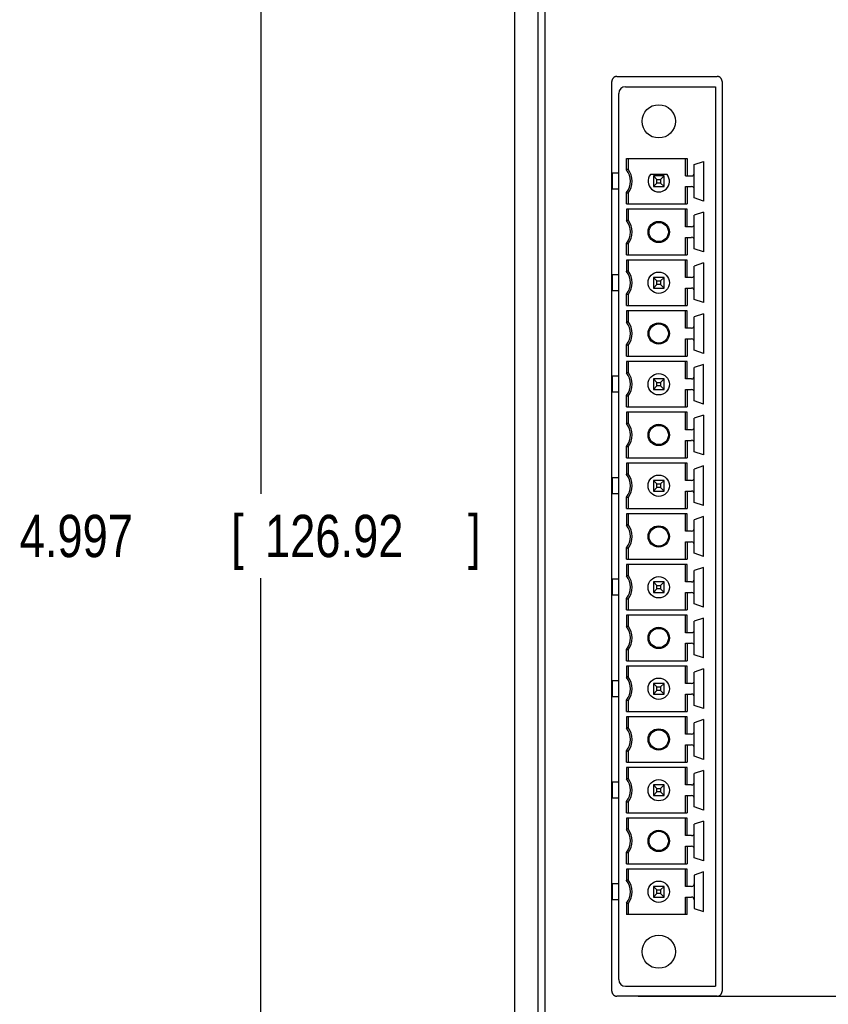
# Model space of a CAD drawing. Header units: inches. Extents: x 0 to 22, y 0 to 17.
# Tile 14 of 31: x 7 to 9.4, y 10.4 to 13.3. Entities that reach past the tile are written whole.
import ezdxf

# ---------------------------------------------------------------- set-up
doc = ezdxf.new("R2010")
doc.units = ezdxf.units.IN
doc.header["$LTSCALE"] = 1.21
doc.header["$MEASUREMENT"] = 0
doc.layers.get('0').update_dxf_attribs({"linetype": 'CONTINUOUS'})
doc.layers.add('DIMENSIONS', color=7, linetype='CONTINUOUS')
doc.styles.get("Standard").update_dxf_attribs({"font": 'txt', "width": 0.8})
doc.dimstyles.new('DIMSTYLE_1', dxfattribs={"dimtxt": 0.125, "dimasz": 0.18, "dimexe": 0.18, "dimexo": 0.0625, "dimgap": 0.09, "dimtad": 0, "dimtih": 1, "dimtoh": 1, "dimdec": 3, "dimzin": 4, "dimdsep": 46, "dimtxsty": 'STANDARD', "dimblk": '_FILLED', "dimblk1": '_FILLED', "dimblk2": '_FILLED', "dimcen": 0.09, "dimadec": 0, "dimazin": 0, "dimtp": 0.01, "dimtm": 0.01, "dimtfac": 1, "dimtdec": 3, "dimtofl": 0, "dimtmove": 0, "dimatfit": 3, "dimldrblk": '_FILLED', "dimfxl": 1, "dimtolj": 1, "dimtzin": 4, "dimarcsym": 0})

# ---------------------------------------------------------------- blocks, each defined once
blk = doc.blocks.new('_FILLED')
at = {"color": 0, "linetype": 'BYBLOCK'}
blk.add_solid([(0, 0), (-1, 0.174), (-1, -0.174)], dxfattribs=at)
blk = doc.blocks.new('*D0')
at = {"layer": 'DIMENSIONS', "color": 2, "linetype": 'CONTINUOUS'}
for p, q in [((9.3373, 14.2598), (7.5823, 14.2598)), ((7.7073, 14.2598), (7.7073, 11.8863)), ((7.7073, 9.2628), (7.7073, 11.6363)), ((9.2516, 9.2628), (7.5823, 9.2628))]:
    blk.add_line(p, q, dxfattribs=at)
at = {"layer": 'DIMENSIONS', "color": 2, "linetype": 'CONTINUOUS', "xscale": 0.18, "yscale": 0.18, "zscale": 0.18}
for p, rotation in [((7.7073, 14.2598), 90), ((7.7073, 9.2628), 270)]:
    blk.add_blockref('_FILLED', p, dxfattribs=dict(at, rotation=rotation))
at = {"layer": 'DIMENSIONS', "color": 2, "linetype": 'CONTINUOUS', "width": 0.8}
for s, p in [('4.997', (6.9948, 11.6988)), ('[', (7.6198, 11.6988)), ('126.92', (7.7198, 11.6988)), (']', (8.3198, 11.6988))]:
    blk.add_text(s, height=0.125, dxfattribs=at).set_placement(p)
blk = doc.blocks.new('*D2')
at = {"layer": 'DIMENSIONS', "color": 2, "linetype": 'CONTINUOUS'}
for p, q in [((8.8223, 10.4008), (11.2273, 10.4008)), ((11.1023, 10.4008), (11.1023, 9.9553)), ((11.1023, 9.2598), (11.1023, 9.7053)), ((9.4623, 9.2598), (11.2273, 9.2598))]:
    blk.add_line(p, q, dxfattribs=at)
at = {"layer": 'DIMENSIONS', "color": 2, "linetype": 'CONTINUOUS', "xscale": 0.18, "yscale": 0.18, "zscale": 0.18}
for p, rotation in [((11.1023, 10.4008), 90), ((11.1023, 9.2598), 270)]:
    blk.add_blockref('_FILLED', p, dxfattribs=dict(at, rotation=rotation))
at = {"layer": 'DIMENSIONS', "color": 2, "linetype": 'CONTINUOUS', "width": 0.8}
for s, p in [('[', (11.0648, 9.7678)), (']', (11.6648, 9.7678)), ('1.141', (10.4398, 9.7678)), ('28.98', (11.1648, 9.7678))]:
    blk.add_text(s, height=0.125, dxfattribs=at).set_placement(p)

msp = doc.modelspace()

# ---------------------------------------------------------------- linework, layer by layer
at = {"color": 7, "linetype": 'CONTINUOUS'}
for p, q in [((8.4573, 14.166), (8.4573, 9.3535)), ((8.5273, 9.4898), (8.5273, 14.0298)), ((8.547, 14.0298), (8.547, 9.4898)), ((8.7448, 10.4158), (8.7448, 13.1048)), ((8.7598, 13.1198), (9.0556, 13.1198)), ((9.0706, 13.1048), (9.0706, 10.4158)), ((8.7653, 10.4499), (8.7653, 13.0696)), ((8.785, 13.0893), (9.0507, 13.0893)), ((9.0507, 13.0893), (9.0507, 10.4302)), ((8.7876, 12.8434), (8.7876, 12.8769)), ((8.7876, 12.8769), (8.9674, 12.8769)), ((8.7929, 12.8769), (8.7929, 12.8452)), ((8.9621, 12.8255), (8.9621, 12.8769)), ((8.9674, 12.8769), (8.9674, 12.8255)), ((8.9885, 12.8592), (9.0153, 12.8684)), ((9.0153, 12.8684), (9.0153, 12.7511)), ((8.9885, 12.7604), (8.9885, 12.8592)), ((8.7456, 12.8334), (8.7456, 12.7862)), ((8.7653, 12.8334), (8.7456, 12.8334)), ((8.908, 12.8295), (8.8588, 12.8295)), ((8.8677, 12.8255), (8.8677, 12.794)), ((8.8677, 12.8255), (8.8782, 12.815)), ((8.8992, 12.8255), (8.8677, 12.8255)), ((8.8782, 12.8046), (8.8782, 12.815)), ((8.8782, 12.815), (8.8886, 12.815)), ((8.8886, 12.815), (8.8992, 12.8255)), ((8.8886, 12.815), (8.8886, 12.8046)), ((8.8992, 12.794), (8.8992, 12.8255)), ((8.9621, 12.8255), (8.9806, 12.8255)), ((8.7653, 12.7862), (8.7456, 12.7862)), ((8.8677, 12.794), (8.8782, 12.8046)), ((8.8677, 12.794), (8.8992, 12.794)), ((8.8886, 12.8046), (8.8782, 12.8046)), ((8.8886, 12.8046), (8.8992, 12.794)), ((8.9621, 12.7426), (8.9621, 12.794)), ((8.9621, 12.794), (8.9806, 12.794)), ((8.9674, 12.794), (8.9674, 12.7426)), ((8.7876, 12.7426), (8.7876, 12.7761)), ((8.7929, 12.7743), (8.7929, 12.7426)), ((9.0153, 12.7511), (8.9885, 12.7604)), ((8.7876, 12.7426), (8.9674, 12.7426)), ((8.7876, 12.7269), (8.7876, 12.6934)), ((8.9674, 12.7269), (8.7876, 12.7269)), ((8.7929, 12.7269), (8.7929, 12.6952)), ((8.9621, 12.6755), (8.9621, 12.7269)), ((8.9674, 12.6755), (8.9674, 12.7269)), ((9.0153, 12.7184), (8.9885, 12.7092)), ((9.0153, 12.7184), (9.0153, 12.6011)), ((8.9885, 12.6104), (8.9885, 12.7092)), ((8.9806, 12.6755), (8.9621, 12.6755)), ((8.9621, 12.5926), (8.9621, 12.644)), ((8.9621, 12.644), (8.9806, 12.644)), ((8.9674, 12.644), (8.9674, 12.5926)), ((8.7876, 12.5926), (8.7876, 12.6261)), ((8.7929, 12.6243), (8.7929, 12.5926)), ((9.0153, 12.6011), (8.9885, 12.6104)), ((8.7876, 12.5926), (8.9674, 12.5926)), ((8.7876, 12.5769), (8.7876, 12.5434)), ((8.9674, 12.5769), (8.7876, 12.5769)), ((8.7929, 12.5769), (8.7929, 12.5452)), ((8.9621, 12.5255), (8.9621, 12.5769)), ((8.9674, 12.5255), (8.9674, 12.5769)), ((9.0153, 12.5684), (8.9885, 12.5592)), ((8.9885, 12.4604), (8.9885, 12.5592)), ((9.0153, 12.5684), (9.0153, 12.4511)), ((8.7456, 12.5334), (8.7456, 12.4862)), ((8.7653, 12.5334), (8.7456, 12.5334)), ((8.8677, 12.5255), (8.8677, 12.494)), ((8.8677, 12.5255), (8.8782, 12.515)), ((8.8992, 12.5255), (8.8677, 12.5255)), ((8.8782, 12.5046), (8.8782, 12.515)), ((8.8782, 12.515), (8.8886, 12.515)), ((8.8886, 12.515), (8.8992, 12.5255)), ((8.8886, 12.515), (8.8886, 12.5046)), ((8.8992, 12.494), (8.8992, 12.5255)), ((8.9806, 12.5255), (8.9621, 12.5255)), ((8.7653, 12.4862), (8.7456, 12.4862)), ((8.8677, 12.494), (8.8782, 12.5046)), ((8.8677, 12.494), (8.8992, 12.494)), ((8.8886, 12.5046), (8.8782, 12.5046)), ((8.8886, 12.5046), (8.8992, 12.494)), ((8.9621, 12.4426), (8.9621, 12.494)), ((8.9621, 12.494), (8.9806, 12.494)), ((8.9674, 12.494), (8.9674, 12.4426)), ((8.7876, 12.4426), (8.7876, 12.4761)), ((8.7929, 12.4743), (8.7929, 12.4426)), ((9.0153, 12.4511), (8.9885, 12.4604)), ((8.7876, 12.4426), (8.9674, 12.4426)), ((8.7876, 12.4269), (8.7876, 12.3934)), ((8.9674, 12.4269), (8.7876, 12.4269)), ((8.7929, 12.4269), (8.7929, 12.3952)), ((8.9621, 12.3755), (8.9621, 12.4269)), ((8.9674, 12.3755), (8.9674, 12.4269)), ((9.0153, 12.4184), (8.9885, 12.4092)), ((8.9885, 12.3104), (8.9885, 12.4092)), ((9.0153, 12.4184), (9.0153, 12.3011)), ((8.9806, 12.3755), (8.9621, 12.3755)), ((8.9621, 12.2926), (8.9621, 12.344)), ((8.9621, 12.344), (8.9806, 12.344)), ((8.9674, 12.344), (8.9674, 12.2926)), ((8.7876, 12.2926), (8.7876, 12.3261)), ((8.7929, 12.3243), (8.7929, 12.2926)), ((8.7876, 12.2926), (8.9674, 12.2926)), ((9.0153, 12.3011), (8.9885, 12.3104)), ((8.7876, 12.2769), (8.7876, 12.2434)), ((8.9674, 12.2769), (8.7876, 12.2769)), ((8.7929, 12.2769), (8.7929, 12.2452)), ((8.9621, 12.2255), (8.9621, 12.2769)), ((8.9674, 12.2255), (8.9674, 12.2769)), ((9.0153, 12.2684), (8.9885, 12.2592)), ((8.9885, 12.1604), (8.9885, 12.2592)), ((9.0153, 12.1511), (9.0153, 12.2684)), ((8.7456, 12.2334), (8.7456, 12.1862)), ((8.7653, 12.2334), (8.7456, 12.2334)), ((8.8677, 12.2255), (8.8677, 12.194)), ((8.8677, 12.2255), (8.8782, 12.215)), ((8.8992, 12.2255), (8.8677, 12.2255)), ((8.8886, 12.215), (8.8992, 12.2255)), ((8.8992, 12.194), (8.8992, 12.2255)), ((8.9806, 12.2255), (8.9621, 12.2255)), ((8.8677, 12.194), (8.8782, 12.2046)), ((8.8782, 12.2046), (8.8782, 12.215)), ((8.8782, 12.215), (8.8886, 12.215)), ((8.8886, 12.2046), (8.8782, 12.2046)), ((8.8886, 12.215), (8.8886, 12.2046)), ((8.8886, 12.2046), (8.8992, 12.194)), ((8.7653, 12.1862), (8.7456, 12.1862)), ((8.7876, 12.1426), (8.7876, 12.1761)), ((8.7929, 12.1743), (8.7929, 12.1426)), ((8.8677, 12.194), (8.8992, 12.194)), ((8.9621, 12.1426), (8.9621, 12.194)), ((8.9621, 12.194), (8.9806, 12.194)), ((8.9674, 12.194), (8.9674, 12.1426)), ((8.7876, 12.1426), (8.9674, 12.1426)), ((9.0153, 12.1511), (8.9885, 12.1604)), ((8.7876, 12.1269), (8.7876, 12.0934)), ((8.9674, 12.1269), (8.7876, 12.1269)), ((8.7929, 12.1269), (8.7929, 12.0952)), ((8.9621, 12.0755), (8.9621, 12.1269)), ((8.9674, 12.0755), (8.9674, 12.1269)), ((9.0153, 12.1184), (8.9885, 12.1092)), ((8.9885, 12.0104), (8.9885, 12.1092)), ((9.0153, 12.1184), (9.0153, 12.0011)), ((8.9806, 12.0755), (8.9621, 12.0755)), ((8.7876, 11.9926), (8.7876, 12.0261)), ((8.7929, 12.0243), (8.7929, 11.9926)), ((8.9621, 11.9926), (8.9621, 12.044)), ((8.9621, 12.044), (8.9806, 12.044)), ((8.9674, 12.044), (8.9674, 11.9926)), ((8.7876, 11.9926), (8.9674, 11.9926)), ((9.0153, 12.0011), (8.9885, 12.0104)), ((8.7876, 11.9769), (8.7876, 11.9434)), ((8.9674, 11.9769), (8.7876, 11.9769)), ((8.7929, 11.9769), (8.7929, 11.9452)), ((8.9621, 11.9255), (8.9621, 11.9769)), ((8.9674, 11.9255), (8.9674, 11.9769)), ((9.0153, 11.9684), (8.9885, 11.9592)), ((9.0153, 11.8511), (9.0153, 11.9684)), ((8.7456, 11.9334), (8.7456, 11.8862)), ((8.7653, 11.9334), (8.7456, 11.9334)), ((8.9885, 11.8604), (8.9885, 11.9592)), ((8.8677, 11.9255), (8.8677, 11.894)), ((8.8677, 11.9255), (8.8782, 11.915)), ((8.8992, 11.9255), (8.8677, 11.9255)), ((8.8677, 11.894), (8.8782, 11.9046)), ((8.8782, 11.9046), (8.8782, 11.915)), ((8.8782, 11.915), (8.8886, 11.915)), ((8.8886, 11.9046), (8.8782, 11.9046)), ((8.8886, 11.915), (8.8992, 11.9255)), ((8.8886, 11.915), (8.8886, 11.9046)), ((8.8886, 11.9046), (8.8992, 11.894)), ((8.8992, 11.894), (8.8992, 11.9255)), ((8.9806, 11.9255), (8.9621, 11.9255)), ((8.7653, 11.8862), (8.7456, 11.8862)), ((8.7876, 11.8426), (8.7876, 11.8761)), ((8.7929, 11.8743), (8.7929, 11.8426)), ((8.8677, 11.894), (8.8992, 11.894)), ((8.9621, 11.8426), (8.9621, 11.894)), ((8.9621, 11.894), (8.9806, 11.894)), ((8.9674, 11.894), (8.9674, 11.8426)), ((9.0153, 11.8511), (8.9885, 11.8604)), ((8.7876, 11.8426), (8.9674, 11.8426)), ((8.7876, 11.8269), (8.7876, 11.7934)), ((8.9674, 11.8269), (8.7876, 11.8269)), ((8.7929, 11.8269), (8.7929, 11.7952)), ((8.9621, 11.7755), (8.9621, 11.8269)), ((8.9674, 11.7755), (8.9674, 11.8269)), ((9.0153, 11.8184), (8.9885, 11.8092)), ((9.0153, 11.7011), (9.0153, 11.8184)), ((8.9885, 11.7104), (8.9885, 11.8092)), ((8.9806, 11.7755), (8.9621, 11.7755)), ((8.9621, 11.6926), (8.9621, 11.744)), ((8.9621, 11.744), (8.9806, 11.744)), ((8.9674, 11.744), (8.9674, 11.6926)), ((8.7876, 11.6926), (8.7876, 11.7261)), ((8.7929, 11.7243), (8.7929, 11.6926)), ((9.0153, 11.7011), (8.9885, 11.7104)), ((8.7876, 11.6926), (8.9674, 11.6926)), ((8.7876, 11.6769), (8.7876, 11.6434)), ((8.9674, 11.6769), (8.7876, 11.6769)), ((8.7929, 11.6769), (8.7929, 11.6452)), ((8.9621, 11.6255), (8.9621, 11.6769)), ((8.9674, 11.6255), (8.9674, 11.6769)), ((9.0153, 11.6684), (8.9885, 11.6592)), ((8.9885, 11.5604), (8.9885, 11.6592)), ((9.0153, 11.5511), (9.0153, 11.6684)), ((8.7456, 11.6334), (8.7456, 11.5862)), ((8.7653, 11.6334), (8.7456, 11.6334)), ((8.8677, 11.6255), (8.8677, 11.594)), ((8.8677, 11.6255), (8.8782, 11.615)), ((8.8992, 11.6255), (8.8677, 11.6255)), ((8.8782, 11.6046), (8.8782, 11.615)), ((8.8782, 11.615), (8.8886, 11.615)), ((8.8886, 11.615), (8.8992, 11.6255)), ((8.8886, 11.615), (8.8886, 11.6046)), ((8.8992, 11.594), (8.8992, 11.6255)), ((8.9806, 11.6255), (8.9621, 11.6255)), ((8.7653, 11.5862), (8.7456, 11.5862)), ((8.8677, 11.594), (8.8782, 11.6046)), ((8.8677, 11.594), (8.8992, 11.594)), ((8.8886, 11.6046), (8.8782, 11.6046)), ((8.8886, 11.6046), (8.8992, 11.594)), ((8.9621, 11.5426), (8.9621, 11.594)), ((8.9621, 11.594), (8.9806, 11.594)), ((8.9674, 11.594), (8.9674, 11.5426)), ((8.7876, 11.5426), (8.7876, 11.5761)), ((8.7929, 11.5743), (8.7929, 11.5426)), ((9.0153, 11.5511), (8.9885, 11.5604)), ((8.7876, 11.5426), (8.9674, 11.5426)), ((8.7876, 11.5269), (8.7876, 11.4934)), ((8.9674, 11.5269), (8.7876, 11.5269)), ((8.7929, 11.5269), (8.7929, 11.4952)), ((8.9621, 11.4755), (8.9621, 11.5269)), ((8.9674, 11.4755), (8.9674, 11.5269)), ((9.0153, 11.5184), (8.9885, 11.5092)), ((8.9885, 11.4104), (8.9885, 11.5092)), ((9.0153, 11.4011), (9.0153, 11.5184)), ((8.9806, 11.4755), (8.9621, 11.4755)), ((8.9621, 11.3926), (8.9621, 11.444)), ((8.9621, 11.444), (8.9806, 11.444)), ((8.9674, 11.444), (8.9674, 11.3926)), ((8.7876, 11.3926), (8.7876, 11.4261)), ((8.7929, 11.4243), (8.7929, 11.3926)), ((9.0153, 11.4011), (8.9885, 11.4104)), ((8.7876, 11.3926), (8.9674, 11.3926)), ((8.7876, 11.3769), (8.7876, 11.3434)), ((8.9674, 11.3769), (8.7876, 11.3769)), ((8.7929, 11.3769), (8.7929, 11.3452)), ((8.9621, 11.3255), (8.9621, 11.3769)), ((8.9674, 11.3255), (8.9674, 11.3769)), ((9.0153, 11.3684), (8.9885, 11.3592)), ((8.9885, 11.2604), (8.9885, 11.3592)), ((9.0153, 11.3684), (9.0153, 11.2511)), ((8.7456, 11.3334), (8.7456, 11.2862)), ((8.7653, 11.3334), (8.7456, 11.3334)), ((8.8677, 11.3255), (8.8677, 11.294)), ((8.8677, 11.3255), (8.8782, 11.315)), ((8.8992, 11.3255), (8.8677, 11.3255)), ((8.8886, 11.315), (8.8992, 11.3255)), ((8.8992, 11.294), (8.8992, 11.3255)), ((8.9806, 11.3255), (8.9621, 11.3255)), ((8.8677, 11.294), (8.8782, 11.3046)), ((8.8677, 11.294), (8.8992, 11.294)), ((8.8782, 11.3046), (8.8782, 11.315)), ((8.8782, 11.315), (8.8886, 11.315)), ((8.8886, 11.3046), (8.8782, 11.3046)), ((8.8886, 11.315), (8.8886, 11.3046)), ((8.8886, 11.3046), (8.8992, 11.294)), ((8.9621, 11.2426), (8.9621, 11.294)), ((8.9621, 11.294), (8.9806, 11.294)), ((8.9674, 11.294), (8.9674, 11.2426)), ((8.7653, 11.2862), (8.7456, 11.2862)), ((8.7876, 11.2426), (8.7876, 11.2761)), ((8.7929, 11.2743), (8.7929, 11.2426)), ((8.7876, 11.2426), (8.9674, 11.2426)), ((9.0153, 11.2511), (8.9885, 11.2604)), ((8.7876, 11.2269), (8.7876, 11.1934)), ((8.9674, 11.2269), (8.7876, 11.2269)), ((8.7929, 11.2269), (8.7929, 11.1952)), ((8.9621, 11.1755), (8.9621, 11.2269)), ((8.9674, 11.1755), (8.9674, 11.2269)), ((9.0153, 11.2184), (8.9885, 11.2092)), ((8.9885, 11.1104), (8.9885, 11.2092)), ((9.0153, 11.2184), (9.0153, 11.1011)), ((8.9806, 11.1755), (8.9621, 11.1755)), ((8.7876, 11.0926), (8.7876, 11.1261)), ((8.7929, 11.1243), (8.7929, 11.0926)), ((8.9621, 11.144), (8.9806, 11.144)), ((8.9621, 11.0926), (8.9621, 11.144)), ((8.9674, 11.144), (8.9674, 11.0926)), ((8.7876, 11.0926), (8.9674, 11.0926)), ((9.0153, 11.1011), (8.9885, 11.1104)), ((8.7876, 11.0769), (8.7876, 11.0434)), ((8.9674, 11.0769), (8.7876, 11.0769)), ((8.7929, 11.0769), (8.7929, 11.0452)), ((8.9621, 11.0255), (8.9621, 11.0769)), ((8.9674, 11.0255), (8.9674, 11.0769)), ((9.0153, 11.0684), (8.9885, 11.0592)), ((8.9885, 10.9604), (8.9885, 11.0592)), ((9.0153, 11.0684), (9.0153, 10.9511)), ((8.7653, 11.0334), (8.7456, 11.0334)), ((8.7456, 11.0334), (8.7456, 10.9862)), ((8.8677, 11.0255), (8.8782, 11.015)), ((8.8992, 11.0255), (8.8677, 11.0255)), ((8.8677, 11.0255), (8.8677, 10.994)), ((8.8677, 10.994), (8.8782, 11.0046)), ((8.8782, 11.015), (8.8886, 11.015)), ((8.8782, 11.0046), (8.8782, 11.015)), ((8.8886, 11.0046), (8.8782, 11.0046)), ((8.8886, 11.015), (8.8992, 11.0255)), ((8.8886, 11.015), (8.8886, 11.0046)), ((8.8886, 11.0046), (8.8992, 10.994)), ((8.8992, 10.994), (8.8992, 11.0255)), ((8.9806, 11.0255), (8.9621, 11.0255)), ((8.7653, 10.9862), (8.7456, 10.9862)), ((8.7876, 10.9426), (8.7876, 10.9761)), ((8.7929, 10.9743), (8.7929, 10.9426)), ((8.8677, 10.994), (8.8992, 10.994)), ((8.9621, 10.994), (8.9806, 10.994)), ((8.9621, 10.9426), (8.9621, 10.994)), ((8.9674, 10.994), (8.9674, 10.9426)), ((9.0153, 10.9511), (8.9885, 10.9604)), ((8.7876, 10.9426), (8.9674, 10.9426)), ((8.9674, 10.9269), (8.7876, 10.9269)), ((8.7876, 10.9269), (8.7876, 10.8934)), ((8.7929, 10.9269), (8.7929, 10.8952)), ((8.9621, 10.8755), (8.9621, 10.9269)), ((8.9674, 10.8755), (8.9674, 10.9269)), ((9.0153, 10.9184), (8.9885, 10.9092)), ((9.0153, 10.9184), (9.0153, 10.8011)), ((8.9885, 10.8104), (8.9885, 10.9092)), ((8.9806, 10.8755), (8.9621, 10.8755)), ((8.9621, 10.844), (8.9806, 10.844)), ((8.9621, 10.7926), (8.9621, 10.844)), ((8.9674, 10.844), (8.9674, 10.7926)), ((8.7876, 10.7926), (8.7876, 10.8261)), ((8.7929, 10.8243), (8.7929, 10.7926)), ((9.0153, 10.8011), (8.9885, 10.8104)), ((8.7876, 10.7926), (8.9674, 10.7926)), ((8.9674, 10.7769), (8.7876, 10.7769)), ((8.7876, 10.7769), (8.7876, 10.7434)), ((8.7929, 10.7769), (8.7929, 10.7452)), ((8.9621, 10.7255), (8.9621, 10.7769)), ((8.9674, 10.7255), (8.9674, 10.7769)), ((9.0153, 10.7684), (8.9885, 10.7592)), ((9.0153, 10.6511), (9.0153, 10.7684)), ((8.9885, 10.7592), (8.9885, 10.6604)), ((8.7653, 10.7334), (8.7456, 10.7334)), ((8.7456, 10.7334), (8.7456, 10.6862)), ((8.8677, 10.7255), (8.8782, 10.715)), ((8.8992, 10.7255), (8.8677, 10.7255)), ((8.8677, 10.7255), (8.8677, 10.694)), ((8.8782, 10.715), (8.8886, 10.715)), ((8.8782, 10.7046), (8.8782, 10.715)), ((8.8886, 10.715), (8.8992, 10.7255)), ((8.8886, 10.715), (8.8886, 10.7046)), ((8.8992, 10.694), (8.8992, 10.7255)), ((8.9806, 10.7255), (8.9621, 10.7255)), ((8.7653, 10.6862), (8.7456, 10.6862)), ((8.8677, 10.694), (8.8782, 10.7046)), ((8.8677, 10.694), (8.8992, 10.694)), ((8.8886, 10.7046), (8.8782, 10.7046)), ((8.8886, 10.7046), (8.8992, 10.694)), ((8.9621, 10.694), (8.9806, 10.694)), ((8.9621, 10.6426), (8.9621, 10.694)), ((8.9674, 10.6426), (8.9674, 10.694)), ((8.7876, 10.6761), (8.7876, 10.6426)), ((8.7929, 10.6743), (8.7929, 10.6426)), ((8.9885, 10.6604), (9.0153, 10.6511)), ((8.9674, 10.6426), (8.7876, 10.6426)), ((8.785, 10.4302), (9.0507, 10.4302)), ((9.0556, 10.4008), (8.7598, 10.4008))]:
    msp.add_line(p, q, dxfattribs=at)
for centre, radius in [((8.8834, 12.9869), 0.0492), ((8.8834, 12.6598), 0.0315), ((8.8834, 12.6598), 0.0285), ((8.8834, 12.5098), 0.0315), ((8.8834, 12.3598), 0.0315), ((8.8834, 12.3598), 0.0285), ((8.8834, 12.2098), 0.0315), ((8.8834, 12.0598), 0.0315), ((8.8834, 12.0598), 0.0285), ((8.8834, 11.9098), 0.0315), ((8.8834, 11.7598), 0.0315), ((8.8834, 11.7598), 0.0285), ((8.8834, 11.6098), 0.0315), ((8.8834, 11.4598), 0.0315), ((8.8834, 11.4598), 0.0285), ((8.8834, 11.3098), 0.0315), ((8.8834, 11.1598), 0.0315), ((8.8834, 11.1598), 0.0285), ((8.8834, 11.0098), 0.0315), ((8.8834, 10.8598), 0.0315), ((8.8834, 10.8598), 0.0285), ((8.8834, 10.7098), 0.0315), ((8.8834, 10.5326), 0.0492)]:
    msp.add_circle(centre, radius, dxfattribs=at)
for centre, radius, start, end in [((8.785, 13.0696), 0.0197, 90, 180), ((8.7456, 12.8098), 0.0538, 321.2958, 38.7042), ((8.7456, 12.8098), 0.0591, 323.1301, 36.8699), ((8.8834, 12.8098), 0.0315, 141.3178, 38.6822), ((8.9806, 12.8334), 0.00787, 270, 360), ((8.9806, 12.7862), 0.00787, 0, 90), ((8.7456, 12.6598), 0.0538, 321.2958, 38.7042), ((8.7456, 12.6598), 0.0591, 323.1301, 36.8699), ((8.9806, 12.6834), 0.00787, 270, 360), ((8.9806, 12.6362), 0.00787, 0, 90), ((8.7456, 12.5098), 0.0538, 321.2958, 38.7042), ((8.7456, 12.5098), 0.0591, 323.1301, 36.8699), ((8.9806, 12.5334), 0.00787, 270, 360), ((8.9806, 12.4862), 0.00787, 0, 90), ((8.7456, 12.3598), 0.0538, 321.2958, 38.7042), ((8.7456, 12.3598), 0.0591, 323.1301, 36.8699), ((8.9806, 12.3834), 0.00787, 270, 360), ((8.9806, 12.3362), 0.00787, 0, 90), ((8.7456, 12.2098), 0.0538, 321.2958, 38.7042), ((8.7456, 12.2098), 0.0591, 323.1301, 36.8699), ((8.9806, 12.2334), 0.00787, 270, 360), ((8.9806, 12.1862), 0.00787, 0, 90), ((8.7456, 12.0598), 0.0538, 321.2958, 38.7042), ((8.7456, 12.0598), 0.0591, 323.1301, 36.8699), ((8.9806, 12.0834), 0.00787, 270, 360), ((8.9806, 12.0362), 0.00787, 0, 90), ((8.7456, 11.9098), 0.0538, 321.2958, 38.7042), ((8.7456, 11.9098), 0.0591, 323.1301, 36.8699), ((8.9806, 11.9334), 0.00787, 270, 360), ((8.9806, 11.8862), 0.00787, 0, 90), ((8.7456, 11.7598), 0.0538, 321.2958, 38.7042), ((8.7456, 11.7598), 0.0591, 323.1301, 36.8699), ((8.9806, 11.7834), 0.00787, 270, 360), ((8.9806, 11.7362), 0.00787, 0, 90), ((8.7456, 11.6098), 0.0538, 321.2958, 38.7042), ((8.7456, 11.6098), 0.0591, 323.1301, 36.8699), ((8.9806, 11.6334), 0.00787, 270, 360), ((8.9806, 11.5862), 0.00787, 0, 90), ((8.7456, 11.4598), 0.0538, 321.2958, 38.7042), ((8.7456, 11.4598), 0.0591, 323.1301, 36.8699), ((8.9806, 11.4834), 0.00787, 270, 360), ((8.9806, 11.4362), 0.00787, 0, 90), ((8.7456, 11.3098), 0.0538, 321.2958, 38.7042), ((8.7456, 11.3098), 0.0591, 323.1301, 36.8699), ((8.9806, 11.3334), 0.00787, 270, 360), ((8.9806, 11.2862), 0.00787, 0, 90), ((8.7456, 11.1598), 0.0538, 321.2958, 38.7042), ((8.7456, 11.1598), 0.0591, 323.1301, 36.8699), ((8.9806, 11.1834), 0.00787, 270, 360), ((8.9806, 11.1362), 0.00787, 0, 90), ((8.7456, 11.0098), 0.0538, 321.2958, 38.7042), ((8.7456, 11.0098), 0.0591, 323.1301, 36.8699), ((8.9806, 11.0334), 0.00787, 270, 360), ((8.9806, 10.9862), 0.00787, 0, 90), ((8.7456, 10.8598), 0.0538, 321.2958, 38.7042), ((8.7456, 10.8598), 0.0591, 323.1301, 36.8699), ((8.9806, 10.8834), 0.00787, 270, 360), ((8.9806, 10.8362), 0.00787, 0, 90), ((8.7456, 10.7098), 0.0538, 321.2958, 38.7042), ((8.7456, 10.7098), 0.0591, 323.1301, 36.8699), ((8.9806, 10.7334), 0.00787, 270, 360), ((8.9806, 10.6862), 0.00787, 0, 90), ((8.785, 10.4499), 0.0197, 180, 270)]:
    msp.add_arc(centre, radius, start, end, dxfattribs=at)
for points, knots in [([(8.7598, 13.1198), (8.7591, 13.1198), (8.7577, 13.1197), (8.7556, 13.1192), (8.7536, 13.1185), (8.7517, 13.1174), (8.75, 13.1161), (8.7485, 13.1146), (8.7472, 13.1129), (8.7461, 13.111), (8.7454, 13.109), (8.7449, 13.1069), (8.7448, 13.1055), (8.7448, 13.1048)], [0, 0, 0, 0, 0.090779, 0.181912, 0.272545, 0.363511, 0.454602, 0.545205, 0.636312, 0.727308, 0.817983, 0.909166, 1, 1, 1, 1]), ([(9.0706, 13.1048), (9.0706, 13.1055), (9.0705, 13.1069), (9.0701, 13.109), (9.0693, 13.111), (9.0683, 13.1129), (9.067, 13.1146), (9.0655, 13.1161), (9.0638, 13.1174), (9.0619, 13.1185), (9.0599, 13.1192), (9.0578, 13.1197), (9.0564, 13.1198), (9.0556, 13.1198)], [0, 0, 0, 0, 0.090834, 0.182017, 0.272692, 0.363688, 0.454795, 0.545398, 0.636489, 0.727455, 0.818088, 0.909221, 1, 1, 1, 1]), ([(8.7929, 12.8452), (8.7923, 12.845), (8.7911, 12.8446), (8.7893, 12.844), (8.7882, 12.8436), (8.7876, 12.8434)], [0, 0, 0, 0, 0.337441, 0.670783, 1, 1, 1, 1]), ([(8.7929, 12.7743), (8.7923, 12.7745), (8.7911, 12.7749), (8.7893, 12.7755), (8.7882, 12.7759), (8.7876, 12.7761)], [0, 0, 0, 0, 0.337441, 0.670783, 1, 1, 1, 1]), ([(8.7876, 12.6934), (8.7882, 12.6936), (8.7893, 12.694), (8.7911, 12.6946), (8.7923, 12.695), (8.7929, 12.6952)], [0, 0, 0, 0, 0.32911, 0.662451, 1, 1, 1, 1]), ([(8.7929, 12.6243), (8.7923, 12.6245), (8.7911, 12.6249), (8.7893, 12.6255), (8.7882, 12.6259), (8.7876, 12.6261)], [0, 0, 0, 0, 0.337441, 0.670783, 1, 1, 1, 1]), ([(8.7876, 12.5434), (8.7882, 12.5436), (8.7893, 12.544), (8.7911, 12.5446), (8.7923, 12.545), (8.7929, 12.5452)], [0, 0, 0, 0, 0.32911, 0.662451, 1, 1, 1, 1]), ([(8.7929, 12.4743), (8.7923, 12.4745), (8.7911, 12.4749), (8.7893, 12.4755), (8.7882, 12.4759), (8.7876, 12.4761)], [0, 0, 0, 0, 0.337441, 0.670783, 1, 1, 1, 1]), ([(8.7876, 12.3934), (8.7882, 12.3936), (8.7893, 12.394), (8.7911, 12.3946), (8.7923, 12.395), (8.7929, 12.3952)], [0, 0, 0, 0, 0.32911, 0.662451, 1, 1, 1, 1]), ([(8.7929, 12.3243), (8.7923, 12.3245), (8.7911, 12.3249), (8.7893, 12.3255), (8.7882, 12.3259), (8.7876, 12.3261)], [0, 0, 0, 0, 0.337441, 0.670783, 1, 1, 1, 1]), ([(8.7876, 12.2434), (8.7882, 12.2436), (8.7893, 12.244), (8.7911, 12.2446), (8.7923, 12.245), (8.7929, 12.2452)], [0, 0, 0, 0, 0.32911, 0.662451, 1, 1, 1, 1]), ([(8.7929, 12.1743), (8.7923, 12.1745), (8.7911, 12.1749), (8.7893, 12.1755), (8.7882, 12.1759), (8.7876, 12.1761)], [0, 0, 0, 0, 0.337441, 0.670783, 1, 1, 1, 1]), ([(8.7876, 12.0934), (8.7882, 12.0936), (8.7893, 12.094), (8.7911, 12.0946), (8.7923, 12.095), (8.7929, 12.0952)], [0, 0, 0, 0, 0.32911, 0.662451, 1, 1, 1, 1]), ([(8.7929, 12.0243), (8.7923, 12.0245), (8.7911, 12.0249), (8.7893, 12.0255), (8.7882, 12.0259), (8.7876, 12.0261)], [0, 0, 0, 0, 0.337441, 0.670783, 1, 1, 1, 1]), ([(8.7876, 11.9434), (8.7882, 11.9436), (8.7893, 11.944), (8.7911, 11.9446), (8.7923, 11.945), (8.7929, 11.9452)], [0, 0, 0, 0, 0.32911, 0.662451, 1, 1, 1, 1]), ([(8.7929, 11.8743), (8.7923, 11.8745), (8.7911, 11.8749), (8.7893, 11.8755), (8.7882, 11.8759), (8.7876, 11.8761)], [0, 0, 0, 0, 0.337441, 0.670783, 1, 1, 1, 1]), ([(8.7876, 11.7934), (8.7882, 11.7936), (8.7893, 11.794), (8.7911, 11.7946), (8.7923, 11.795), (8.7929, 11.7952)], [0, 0, 0, 0, 0.32911, 0.662451, 1, 1, 1, 1]), ([(8.7929, 11.7243), (8.7923, 11.7245), (8.7911, 11.7249), (8.7893, 11.7255), (8.7882, 11.7259), (8.7876, 11.7261)], [0, 0, 0, 0, 0.337441, 0.670783, 1, 1, 1, 1]), ([(8.7876, 11.6434), (8.7882, 11.6436), (8.7893, 11.644), (8.7911, 11.6446), (8.7923, 11.645), (8.7929, 11.6452)], [0, 0, 0, 0, 0.32911, 0.662451, 1, 1, 1, 1]), ([(8.7929, 11.5743), (8.7923, 11.5745), (8.7911, 11.5749), (8.7893, 11.5755), (8.7882, 11.5759), (8.7876, 11.5761)], [0, 0, 0, 0, 0.337441, 0.670783, 1, 1, 1, 1]), ([(8.7876, 11.4934), (8.7882, 11.4936), (8.7893, 11.494), (8.7911, 11.4946), (8.7923, 11.495), (8.7929, 11.4952)], [0, 0, 0, 0, 0.32911, 0.662451, 1, 1, 1, 1]), ([(8.7929, 11.4243), (8.7923, 11.4245), (8.7911, 11.4249), (8.7893, 11.4255), (8.7882, 11.4259), (8.7876, 11.4261)], [0, 0, 0, 0, 0.337441, 0.670783, 1, 1, 1, 1]), ([(8.7929, 11.3452), (8.7923, 11.345), (8.7911, 11.3446), (8.7893, 11.344), (8.7882, 11.3436), (8.7876, 11.3434)], [0, 0, 0, 0, 0.337441, 0.670783, 1, 1, 1, 1]), ([(8.7929, 11.2743), (8.7923, 11.2745), (8.7911, 11.2749), (8.7893, 11.2755), (8.7882, 11.2759), (8.7876, 11.2761)], [0, 0, 0, 0, 0.337441, 0.670783, 1, 1, 1, 1]), ([(8.7876, 11.1934), (8.7882, 11.1936), (8.7893, 11.194), (8.7911, 11.1946), (8.7923, 11.195), (8.7929, 11.1952)], [0, 0, 0, 0, 0.32911, 0.662451, 1, 1, 1, 1]), ([(8.7929, 11.1243), (8.7923, 11.1245), (8.7911, 11.1249), (8.7893, 11.1255), (8.7882, 11.1259), (8.7876, 11.1261)], [0, 0, 0, 0, 0.337441, 0.670783, 1, 1, 1, 1]), ([(8.7876, 11.0434), (8.7882, 11.0436), (8.7893, 11.044), (8.7911, 11.0446), (8.7923, 11.045), (8.7929, 11.0452)], [0, 0, 0, 0, 0.32911, 0.662451, 1, 1, 1, 1]), ([(8.7929, 10.9743), (8.7923, 10.9745), (8.7911, 10.9749), (8.7893, 10.9755), (8.7882, 10.9759), (8.7876, 10.9761)], [0, 0, 0, 0, 0.337441, 0.670783, 1, 1, 1, 1]), ([(8.7929, 10.8952), (8.7923, 10.895), (8.7911, 10.8946), (8.7893, 10.894), (8.7882, 10.8936), (8.7876, 10.8934)], [0, 0, 0, 0, 0.337441, 0.670783, 1, 1, 1, 1]), ([(8.7929, 10.8243), (8.7923, 10.8245), (8.7911, 10.8249), (8.7893, 10.8255), (8.7882, 10.8259), (8.7876, 10.8261)], [0, 0, 0, 0, 0.337441, 0.670783, 1, 1, 1, 1]), ([(8.7876, 10.7434), (8.7882, 10.7436), (8.7893, 10.744), (8.7911, 10.7446), (8.7923, 10.745), (8.7929, 10.7452)], [0, 0, 0, 0, 0.32911, 0.662451, 1, 1, 1, 1]), ([(8.7929, 10.6743), (8.7923, 10.6745), (8.7911, 10.6749), (8.7893, 10.6755), (8.7882, 10.6759), (8.7876, 10.6761)], [0, 0, 0, 0, 0.337441, 0.670783, 1, 1, 1, 1]), ([(8.7448, 10.4158), (8.7448, 10.4151), (8.7449, 10.4136), (8.7454, 10.4115), (8.7461, 10.4095), (8.7472, 10.4076), (8.7485, 10.4059), (8.75, 10.4044), (8.7517, 10.4031), (8.7536, 10.4021), (8.7556, 10.4013), (8.7577, 10.4009), (8.7591, 10.4008), (8.7598, 10.4008)], [0, 0, 0, 0, 0.090834, 0.182017, 0.272692, 0.363688, 0.454795, 0.545398, 0.636489, 0.727455, 0.818088, 0.909221, 1, 1, 1, 1]), ([(9.0556, 10.4008), (9.0564, 10.4008), (9.0578, 10.4009), (9.0599, 10.4013), (9.0619, 10.4021), (9.0638, 10.4031), (9.0655, 10.4044), (9.067, 10.4059), (9.0683, 10.4076), (9.0693, 10.4095), (9.0701, 10.4115), (9.0705, 10.4136), (9.0706, 10.4151), (9.0706, 10.4158)], [0, 0, 0, 0, 0.090779, 0.181912, 0.272545, 0.363511, 0.454602, 0.545205, 0.636312, 0.727308, 0.817983, 0.909166, 1, 1, 1, 1])]:
    msp.add_open_spline(points, degree=3, knots=knots, dxfattribs=at)

# ---------------------------------------------------------------- dimensions: what is measured, and where the dimension line sits
at = {"layer": 'DIMENSIONS', "color": 2, "linetype": 'CONTINUOUS'}
for base, p1, p2, angle, picture, middle in [((7.7073, 14.2598), (9.2516, 9.2628), (9.3373, 14.2598), 90, '*D0', (7.7073, 11.7613)), ((11.1023, 9.2598), (8.8223, 10.4008), (9.4623, 9.2598), 270, '*D2', (11.1023, 9.8303))]:
    dim = msp.add_linear_dim(base=base, p1=p1, p2=p2, angle=angle, dimstyle='DIMSTYLE_1', dxfattribs=at)
    dim.commit()
    dim.dimension.update_dxf_attribs({"geometry": picture, "text_midpoint": middle, "dimtype": 160})

doc.saveas('drawing.dxf')
